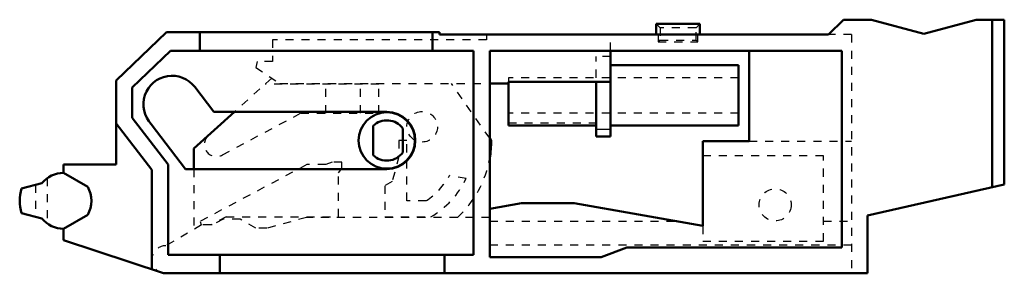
# Model space of a CAD drawing. Header units: millimetres. Extents: x -5 to 117, y -9 to 22.
import ezdxf

# ---------------------------------------------------------------- set-up
doc = ezdxf.new("R2010")
doc.units = ezdxf.units.MM
doc.linetypes.add('Dashed', pattern=[2, 1, -1])

msp = doc.modelspace()

# ---------------------------------------------------------------- linework, layer by layer
at = {"linetype": 'Continuous', "lineweight": 50}
for p, q in [((97, 22.5), (95.15, 20.65)), ((100.5, 22.5), (97, 22.5)), ((107, 20.76), (100.5, 22.5)), ((113.5, 22.5), (107, 20.76)), ((117, 22.5), (113.5, 22.5)), ((115.5, 22.5), (115.5, 1.67)), ((117, 22.5), (117, 2.01)), ((12.79, 20.95), (6.55, 14.94)), ((46.77, 20.95), (12.79, 20.95)), ((16.95, 20.95), (16.95, 18.65)), ((45.9, 18.65), (45.9, 20.95)), ((46.77, 20.65), (46.77, 20.95)), ((73.72, 21.98), (73.72, 20.65)), ((79.13, 21.98), (73.72, 21.98)), ((79.13, 20.65), (79.13, 21.98)), ((95.15, 20.65), (46.77, 20.65)), ((13.29, 18.65), (8.55, 14.09)), ((51, 18.65), (13.29, 18.65)), ((51, -6.7), (51, 18.65)), ((53, 18.65), (53, -7)), ((96.8, 18.65), (53, 18.65)), ((68.03, 8), (68.03, 18.65)), ((85.25, 18.65), (85.25, 7.4)), ((96.8, -5.8), (96.8, 18.65)), ((83.93, 16.85), (68.03, 16.85)), ((83.93, 16.85), (83.93, 9.35)), ((6.55, 4.5), (6.55, 14.94)), ((55.33, 14.8), (55.33, 9.35)), ((55.33, 14.57), (55.33, 14.8)), ((55.33, 14.8), (68.03, 14.8)), ((66.23, 14.8), (66.23, 8)), ((8.55, 14.09), (8.55, 10.3)), ((18.7, 11.05), (16.33, 14.15)), ((53, 14.57), (55.33, 14.57)), ((21.25, 11.05), (16.2, 6.5)), ((40.2, 11.05), (18.7, 11.05)), ((8.55, 10.3), (13, 4.52)), ((11, 3.84), (6.55, 9.62)), ((10.92, 9.53), (15.19, 3.95)), ((38.5, 9.33), (38.5, 5.67)), ((42.2, 6), (42.2, 9)), ((55.33, 9.35), (66.23, 9.35)), ((68.03, 9.35), (83.93, 9.35)), ((53.19, 7.5), (53, 7.77)), ((66.23, 8), (68.03, 8)), ((79.5, 7.4), (79.5, -3.12)), ((85.25, 7.4), (79.5, 7.4)), ((16.2, 6.5), (16.2, 3.95)), ((0, 4.5), (6.55, 4.5)), ((0, 4.5), (0, 3.47)), ((11, -8.52), (11, 3.84)), ((13, 4.52), (13, -6.7)), ((15.19, 3.95), (40.2, 3.95)), ((0, 3.47), (3.01, 1.74)), ((-2.69, 2.2), (-5.23, 1.52)), ((100, -1.84), (117, 2.01)), ((56.97, -0.3), (53, -1)), ((63.5, -0.3), (56.97, -0.3)), ((79.5, -3.12), (63.5, -0.3)), ((-5.23, -1.52), (-2.69, -2.2)), ((3.01, -1.74), (0, -3.48)), ((100, -9), (100, -1.84)), ((0, -3.48), (0, -4.9)), ((12.45, -9), (0, -4.9)), ((66.85, -7), (70.06, -5.8)), ((70.06, -5.8), (96.8, -5.8)), ((13, -6.7), (51, -6.7)), ((19.45, -6.7), (19.45, -9)), ((47.4, -9), (47.4, -6.7)), ((53, -7), (66.85, -7)), ((12.45, -9), (100, -9))]:
    msp.add_line(p, q, dxfattribs=at)
at = {"linetype": 'Dashed', "lineweight": 25}
for p, q in [((74.19, 21.51), (73.72, 21.98)), ((78.66, 21.51), (74.19, 21.51)), ((74.19, 21.51), (74.19, 19.97)), ((78.66, 21.51), (79.13, 21.98)), ((78.66, 19.97), (78.66, 21.51)), ((52.6, 20), (26, 20)), ((26, 20), (26, 17.3)), ((52.6, 20.65), (52.6, 20)), ((68.03, 18.65), (68.03, 20.65)), ((73.96, 20.65), (73.96, 19.74)), ((74.19, 19.97), (73.96, 19.74)), ((73.96, 19.74), (78.89, 19.74)), ((74.19, 19.97), (78.66, 19.97)), ((78.66, 19.97), (78.89, 19.74)), ((78.89, 19.74), (78.89, 20.65)), ((98, 20.65), (95.15, 20.65)), ((98, 20.65), (98, -9)), ((24.08, 17.3), (23.93, 16.57)), ((26, 17.3), (24.08, 17.3)), ((66.23, 15.3), (66.23, 17.94)), ((68.03, 17.94), (66.23, 17.94)), ((23.93, 16.57), (26.89, 14.57)), ((25.91, 15.24), (21.25, 11.05)), ((55.32, 15.3), (55.32, 14.57)), ((83.93, 15.3), (55.32, 15.3)), ((39.2, 14.49), (25.07, 14.49)), ((26.89, 14.57), (53, 14.57)), ((32.64, 10.9), (32.64, 14.49)), ((36.93, 10.9), (36.93, 14.49)), ((39.2, 10.9), (39.2, 14.49)), ((53, 7.77), (48.24, 14.57)), ((19.77, 5.72), (29.52, 10.9)), ((29.52, 10.9), (39.2, 10.9)), ((83.93, 10.9), (55.33, 10.9)), ((55.33, 9.71), (66.23, 9.71)), ((42.7, 7.5), (41.7, 7.5)), ((41.7, 7.5), (41.7, 5.51)), ((42.7, 0.02), (42.7, 7.5)), ((85.25, 7.4), (98, 7.4)), ((41.7, 5.51), (40.87, 2.4)), ((94.5, 5.6), (79.5, 5.6)), ((94.5, -5), (94.5, 5.6)), ((16.2, 3.95), (16.2, -3.56)), ((30.26, 4.5), (17.01, -2.55)), ((32.61, 4.5), (30.26, 4.5)), ((33.43, 4.8), (32.61, 4.5)), ((34.62, 4.8), (33.43, 4.8)), ((34.2, 3.49), (34.62, 4.03)), ((34.62, 4.03), (34.62, 4.8)), ((-2.02, 2.83), (-2.02, -2.83)), ((34.2, -1.99), (34.2, 3.49)), ((50.07, 2.76), (48.01, 3.13)), ((-3.48, 1.99), (-3.48, -1.99)), ((40.87, 2.4), (39.94, 1.87)), ((39.94, 1.87), (39.94, -1.98)), ((45.12, 0.02), (42.7, 0.02)), ((20.22, -1.99), (18.32, -3)), ((19.86, -2.28), (18.5, -3)), ((21.98, -2.28), (19.86, -2.28)), ((20.22, -1.99), (34.2, -1.99)), ((23.92, -3.4), (21.98, -2.28)), ((30.21, -2.08), (25.29, -3.4)), ((53, -2.08), (30.21, -2.08)), ((39.94, -1.98), (45.69, -1.98)), ((17.17, -3), (12.71, -5.58)), ((17.01, -2.55), (17.12, -3)), ((18.32, -3), (17.12, -3)), ((18.5, -3), (18.33, -3)), ((25.29, -3.4), (23.92, -3.4)), ((53, -2.51), (76.03, -2.51)), ((79.5, -3.12), (79.5, -5)), ((94.5, -2.51), (98, -2.51)), ((98, -5.51), (53, -5.51)), ((79.5, -5), (94.5, -5))]:
    msp.add_line(p, q, dxfattribs=at)
at = {"linetype": 'Continuous', "lineweight": 25}
msp.add_line((66.23, 8.92), (68.03, 8.92), dxfattribs=at)
at = {"linetype": 'Dashed', "lineweight": 25}
for centre, radius in [((44.6, 9.2), 1.9), ((88.5, -0.5), 2)]:
    msp.add_circle(centre, radius, dxfattribs=at)
at = {"linetype": 'Continuous', "lineweight": 50}
msp.add_circle((40.2, 7.5), 3.5, dxfattribs=at)
for centre, radius, start, end in [((13.5, 11.98), 3.56, 37.4225, 223.4994), ((40.2, 7.5), 3.55, 270, 90), ((40.2, 7.5), 2.5, 36.8699, 132.8436), ((40.2, 7.5), 12.99, 350.1884, 359.9998), ((40.2, 7.5), 2.5, 227.1564, 323.1301), ((0, 0), 3.47, 90, 140.7213), ((0, 0), 5.45, 163.8247, 196.1753), ((0, 0), 3.47, 330, 30), ((0, 0), 3.47, 219.2787, 270)]:
    msp.add_arc(centre, radius, start, end, dxfattribs=at)
at = {"linetype": 'Dashed', "lineweight": 25}
for centre, radius, start, end in [((19.01, 7.01), 1.5, 133.997, 300.2422), ((40.2, 7.5), 12.99, 312.5146, 350.1884), ((40.2, 7.5), 8.95, 303.3638, 330.759), ((40.2, 7.5), 10.95, 300.0834, 334.3743), ((12.71, -7.29), 1.71, 90, 247.6099), ((12.71, -7.29), 1.71, 255.9583, 270)]:
    msp.add_arc(centre, radius, start, end, dxfattribs=at)
at = {"linetype": 'Dashed', "lineweight": 25, "ltscale": 0.621744}
msp.add_arc((19.01, 7.01), 1.5, 130.003, 133.997, dxfattribs=at)
at = {"linetype": 'Continuous', "lineweight": 50, "ltscale": 0.621744}
msp.add_arc((12.71, -7.29), 1.71, 247.6099, 255.9583, dxfattribs=at)

doc.saveas('drawing.dxf')
